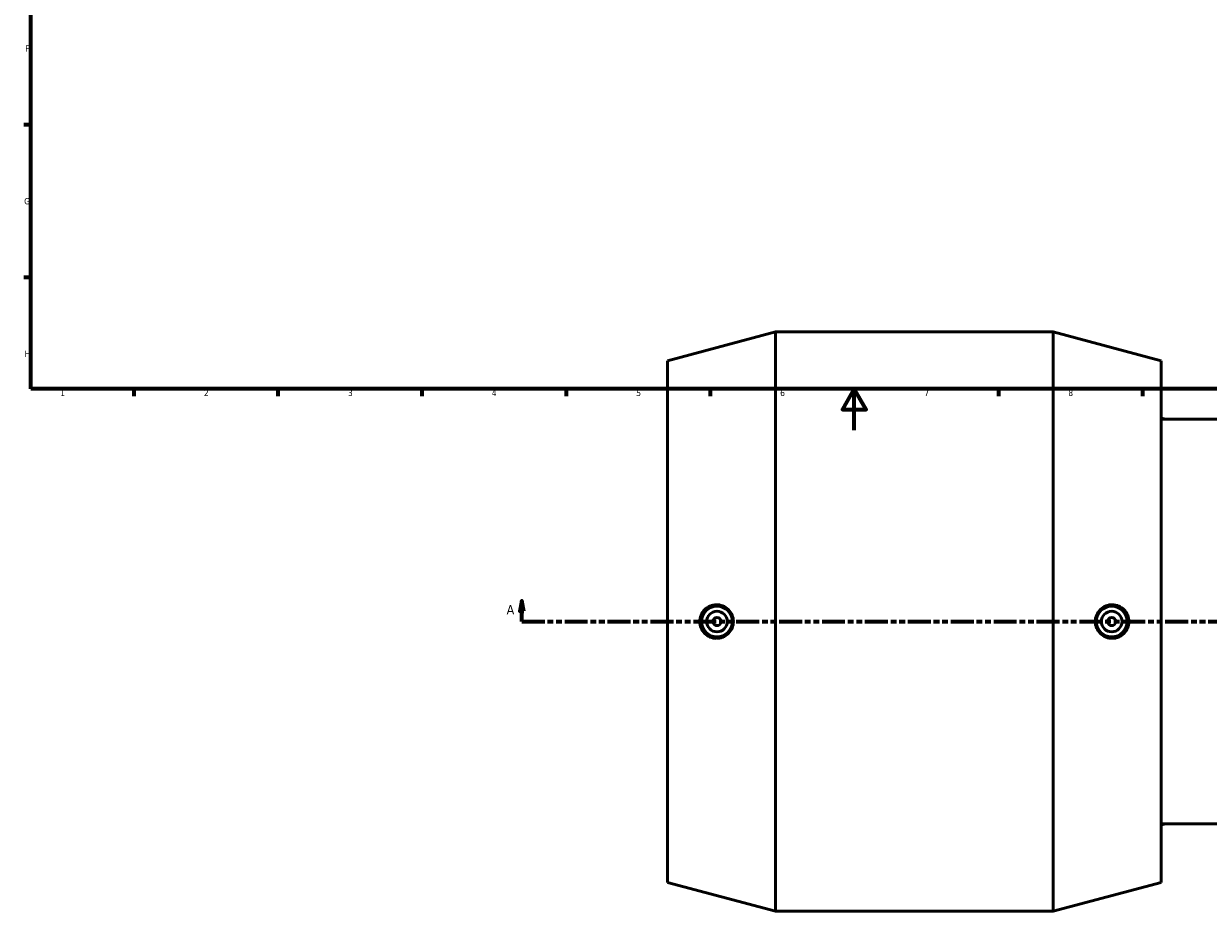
# Model space of a CAD drawing. Header units: millimetres. Extents: x -151 to 1681, y -786 to 1182.
# Tile 2 of 7: x 17 to 593, y -234 to 198. Entities that reach past the tile are written whole.
import ezdxf

# ---------------------------------------------------------------- set-up
doc = ezdxf.new("R2010")
doc.units = ezdxf.units.MM
doc.linetypes.add('DOUBLE_DASH_CHAIN', pattern=[1.2403, 0.6614, -0.0827, 0.1654, -0.0827, 0.1654, -0.0827])
for name, color, linetype, lineweight in [('Border (ANSI)', 7, 'Continuous', 70), ('Section Line (ANSI)', 7, 'DOUBLE_DASH_CHAIN', 70), ('Visible (ANSI)', 7, 'Continuous', 50)]:
    doc.layers.add(name, color=color, linetype=linetype, lineweight=lineweight)
doc.styles.add('Label Text (ANSI)', font='tahoma.ttf')
doc.styles.add('Note Text (ANSI)', font='tahoma.ttf')

# ---------------------------------------------------------------- blocks, each defined once
blk = doc.blocks.new('Borders Default Border')
at = {"layer": 'Border (ANSI)'}
for p, q in [((20, 148.5), (16.55, 148.5)), ((20, 74.25), (16.55, 74.25)), ((70.08, 20), (70.08, 16.55)), ((140.17, 20), (140.17, 16.55)), ((210.25, 20), (210.25, 16.55)), ((280.33, 20), (280.33, 16.55)), ((350.42, 20), (350.42, 16.55)), ((490.58, 20), (490.58, 16.55)), ((560.67, 20), (560.67, 16.55))]:
    blk.add_line(p, q, dxfattribs=at)
at = {"layer": 'Border (ANSI)', "flags": 128}
for points in [[(20, 20), (20, 574), (821, 574), (821, 20), (20, 20)], [(420.5, 0), (420.5, 20), (414.73, 10), (426.27, 10), (420.5, 20)]]:
    blk.add_lwpolyline(points, dxfattribs=at)
at = {"layer": 'Border (ANSI)', "color": 230, "true_color": 0xff0080, "char_height": 3.05, "attachment_point": 7, "style": 'Note Text (ANSI)'}
for s, insert in [('F', (17.29, 184.1)), ('G', (16.81, 109.79)), ('H', (16.97, 35.6)), ('1', (34.35, 16.55)), ('2', (104.2, 16.55)), ('3', (174.26, 16.49)), ('4', (244.23, 16.55)), ('5', (314.48, 16.49)), ('6', (384.49, 16.49)), ('7', (454.6, 16.55)), ('8', (524.63, 16.48))]:
    blk.add_mtext(s, dxfattribs=dict(at, insert=insert))
blk = doc.blocks.new('2dTransSection0')
at = {"layer": 'Section Line (ANSI)', "linetype": 'Continuous'}
for p, q in [((258.8, -83.18), (257.8, -88.18)), ((258.8, -88.18), (258.8, -83.18)), ((259.8, -88.18), (258.8, -83.18)), ((257.8, -88.18), (259.8, -88.18)), ((258.8, -93.18), (258.8, -88.18)), ((258.8, -93.18), (270.07, -93.18))]:
    blk.add_line(p, q, dxfattribs=at)
at = {"layer": 'Section Line (ANSI)', "linetype": 'DOUBLE_DASH_CHAIN', "ltscale": 16.82361}
blk.add_line((258.8, -93.18), (1167.32, -93.18), dxfattribs=at)
at = {"layer": 'Section Line (ANSI)', "linetype": 'Continuous', "flags": 128}
blk.add_lwpolyline([(259.8, -88.18), (258.8, -83.18), (257.8, -88.18), (259.8, -88.18)], dxfattribs=at)
at = {"layer": 'Section Line (ANSI)'}
blk.add_solid([(259.8, -88.18), (258.8, -83.18), (257.8, -88.18), (259.8, -88.18)], dxfattribs=at)
at = {"layer": 'Section Line (ANSI)', "insert": (251.44, -89.68), "char_height": 4.57, "attachment_point": 7, "style": 'Label Text (ANSI)'}
blk.add_mtext('A', dxfattribs=at)

msp = doc.modelspace()

# ---------------------------------------------------------------- linework, layer by layer
at = {"layer": 'Visible (ANSI)'}
for p, q in [((329.73, 33.718), (382.23, 47.818)), ((382.23, -234.182), (382.23, 47.818)), ((382.23, 47.818), (517.23, 47.818)), ((517.23, -234.182), (517.23, 47.818)), ((569.73, 33.718), (517.23, 47.818)), ((329.73, -220.082), (329.73, 33.718)), ((569.73, -220.082), (569.73, 33.718)), ((613.212, 5.321), (570.786, 5.321)), ((613.212, -191.686), (570.786, -191.686)), ((329.73, -220.082), (382.23, -234.182)), ((569.73, -220.082), (517.23, -234.182)), ((382.23, -234.182), (517.23, -234.182))]:
    msp.add_line(p, q, dxfattribs=at)
for centre, radius in [((353.73, -93.182), 7.5), ((545.73, -93.182), 7.5), ((353.73, -93.182), 5), ((353.73, -93.182), 2), ((545.73, -93.182), 5), ((545.73, -93.182), 2)]:
    msp.add_circle(centre, radius, dxfattribs=at)
for start, end in [(73.047174, 74.040504), (285.959496, 286.952826)]:
    msp.add_arc((541.416, -93.182), 102.978, start, end, dxfattribs=at)
for major_axis, start_param, end_param in [((0, 98.503), 0, 0.0515858), ((0, -98.503), 6.2315995, 6.2831853)]:
    msp.add_ellipse((570.786, -93.182), major_axis=major_axis, ratio=0.2079117, start_param=start_param, end_param=end_param, dxfattribs=at)
for points, knots in [([(353.403, -101.375), (352.397, -101.358), (351.32, -101.143), (349.333, -100.292), (348.422, -99.656), (346.998, -98.2), (346.383, -97.288), (345.566, -95.289), (345.364, -94.202), (345.364, -92.162), (345.566, -91.075), (346.383, -89.076), (346.998, -88.164), (348.422, -86.708), (349.333, -86.073), (351.32, -85.221), (352.397, -85.006), (354.447, -84.972), (355.562, -85.166), (357.618, -85.996), (358.56, -86.632), (360.027, -88.096), (360.659, -89.013), (361.502, -91.034), (361.712, -92.14), (361.712, -94.224), (361.502, -95.33), (360.659, -97.352), (360.027, -98.268), (358.56, -99.733), (357.618, -100.369), (355.562, -101.198), (354.447, -101.392), (353.403, -101.375)], [0, 0, 0, 0, 0.3125405, 0.3125405, 0.6250811, 0.6250811, 0.9310957, 0.9310957, 1.2371103, 1.2371103, 1.5431248, 1.5431248, 1.8491394, 1.8491394, 2.16168, 2.16168, 2.4742205, 2.4742205, 2.7985535, 2.7985535, 3.1228865, 3.1228865, 3.4353942, 3.4353942, 3.7479018, 3.7479018, 4.0604094, 4.0604094, 4.3729171, 4.3729171, 4.6972501, 4.6972501, 5.0215831, 5.0215831, 5.0215831, 5.0215831]), ([(546.058, -101.375), (545.014, -101.392), (543.899, -101.198), (541.843, -100.369), (540.9, -99.733), (539.434, -98.268), (538.802, -97.352), (537.959, -95.33), (537.748, -94.224), (537.748, -92.14), (537.959, -91.034), (538.802, -89.013), (539.434, -88.096), (540.9, -86.632), (541.843, -85.996), (543.899, -85.166), (545.014, -84.972), (547.064, -85.006), (548.141, -85.221), (550.128, -86.073), (551.038, -86.708), (552.463, -88.164), (553.078, -89.076), (553.895, -91.075), (554.097, -92.162), (554.097, -94.202), (553.895, -95.289), (553.078, -97.288), (552.463, -98.2), (551.038, -99.656), (550.128, -100.292), (548.141, -101.143), (547.064, -101.358), (546.058, -101.375)], [0, 0, 0, 0, 0.324333, 0.324333, 0.648666, 0.648666, 0.9611737, 0.9611737, 1.2736813, 1.2736813, 1.5861889, 1.5861889, 1.8986966, 1.8986966, 2.2230296, 2.2230296, 2.5473626, 2.5473626, 2.8599031, 2.8599031, 3.1724437, 3.1724437, 3.4784583, 3.4784583, 3.7844728, 3.7844728, 4.0904874, 4.0904874, 4.396502, 4.396502, 4.7090426, 4.7090426, 5.0215831, 5.0215831, 5.0215831, 5.0215831])]:
    msp.add_open_spline(points, degree=3, knots=knots, dxfattribs=at)

# ---------------------------------------------------------------- block references
msp.add_blockref('Borders Default Border', (0, 0))
at = {"layer": 'Section Line (ANSI)'}
msp.add_blockref('2dTransSection0', (0, 0), dxfattribs=at)

doc.saveas('drawing.dxf')
